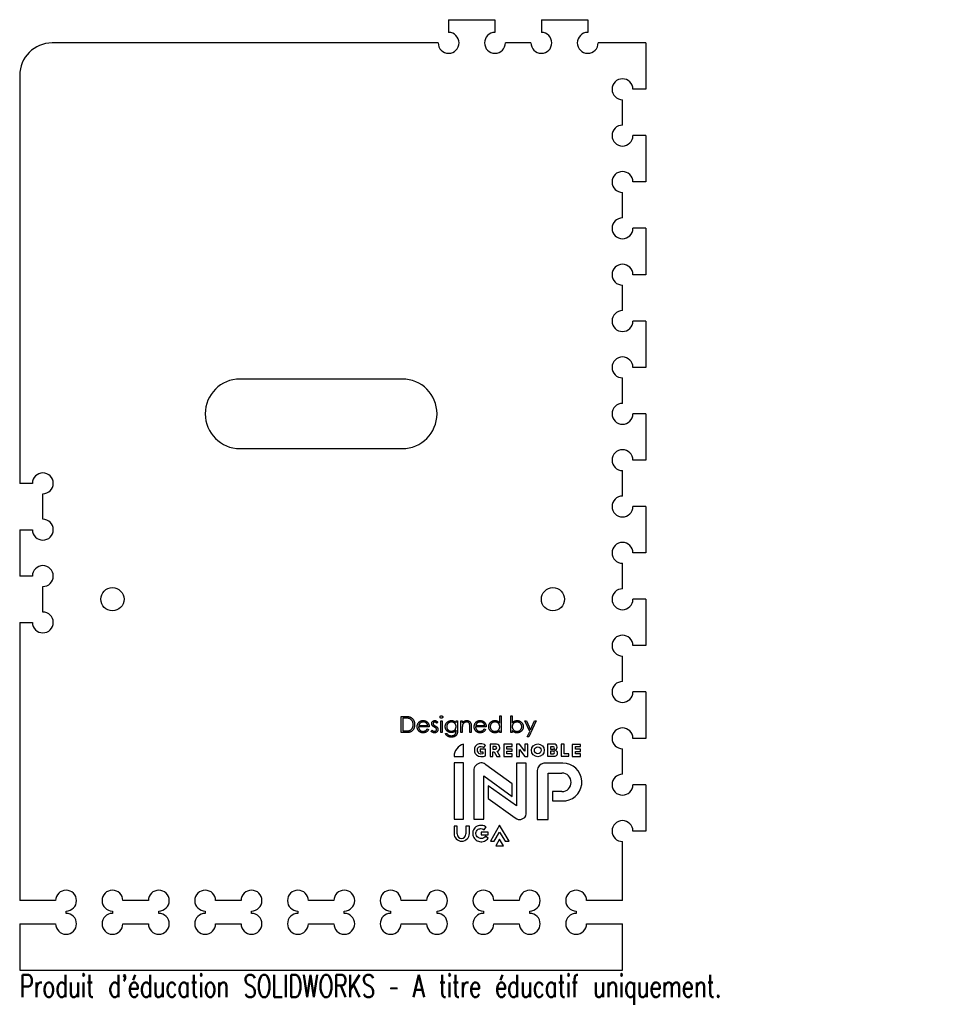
# Model space of a CAD drawing. Header units: millimetres. Extents: x -65 to 132, y -107 to 105.
import ezdxf

# ---------------------------------------------------------------- set-up
doc = ezdxf.new("R2010")
doc.units = ezdxf.units.MM
doc.styles.add('SLDTEXTSTYLE0', font='TXT', dxfattribs={"width": 0.7, "bigfont": 'bigfont'})

msp = doc.modelspace()

# ---------------------------------------------------------------- linework, layer by layer
at = {"color": 7, "linetype": 'Continuous', "lineweight": 25}
for p, q in [((27.5, 105), (27.5, 102.25)), ((27.5, 105), (37.5, 105)), ((37.5, 105), (37.5, 102.25)), ((47.5, 105), (47.5, 102.25)), ((47.5, 105), (57.5, 105)), ((57.5, 105), (57.5, 102.25)), ((25.25, 100), (-58, 100)), ((45.25, 100), (39.75, 100)), ((70, 100), (59.75, 100)), ((70, 100), (70, 90)), ((-65, 93), (-65, 5)), ((70, 90), (67.25, 90)), ((65, 82.25), (65, 87.75)), ((70, 80), (67.25, 80)), ((70, 80), (70, 70)), ((70, 70), (67.25, 70)), ((65, 62.25), (65, 67.75)), ((70, 60), (67.25, 60)), ((70, 60), (70, 50)), ((70, 50), (67.25, 50)), ((65, 42.25), (65, 47.75)), ((70, 40), (67.25, 40)), ((70, 40), (70, 30)), ((70, 30), (67.25, 30)), ((65, 22.25), (65, 27.75)), ((17.5, 27.5), (-17.5, 27.5)), ((70, 20), (67.25, 20)), ((70, 20), (70, 10)), ((-17.5, 12.5), (17.5, 12.5)), ((70, 10), (67.25, 10)), ((65, 2.25), (65, 7.75)), ((-62.25, 5), (-65, 5)), ((-60, -2.75), (-60, 2.75)), ((70, 0), (67.25, 0)), ((70, 0), (70, -10)), ((-65, -5), (-65, -15)), ((-65, -5), (-62.25, -5)), ((70, -10), (67.25, -10)), ((65, -17.75), (65, -12.25)), ((-62.25, -15), (-65, -15)), ((-60, -22.75), (-60, -17.25)), ((70, -20), (67.25, -20)), ((70, -20), (70, -30)), ((-65, -25), (-65, -85)), ((-65, -25), (-62.25, -25)), ((70, -30), (67.25, -30)), ((65, -37.75), (65, -32.25)), ((70, -40), (67.25, -40)), ((70, -40), (70, -50)), ((17.3, -45.26), (18.01, -45.26)), ((17.3, -48.76), (17.3, -45.26)), ((17.86, -45.62), (17.62, -45.62)), ((17.62, -45.62), (17.62, -48.4)), ((25.16, -46.52), (24.94, -46.74)), ((25.79, -46.2), (26.1, -46.2)), ((25.79, -48.76), (25.79, -46.2)), ((26.1, -46.2), (26.1, -48.76)), ((29.11, -46.2), (29.42, -46.2)), ((29.11, -46.65), (29.11, -46.2)), ((29.42, -46.2), (29.42, -48.23)), ((30.14, -46.2), (30.45, -46.2)), ((30.14, -48.76), (30.14, -46.2)), ((30.45, -46.2), (30.45, -46.66)), ((38.53, -46.7), (38.53, -45.17)), ((38.53, -45.17), (38.84, -45.17)), ((38.84, -45.17), (38.84, -48.76)), ((40.91, -45.17), (41.22, -45.17)), ((40.91, -48.76), (40.91, -45.17)), ((41.22, -45.17), (41.22, -46.67)), ((43.96, -46.2), (44.3, -46.2)), ((44.99, -48.54), (43.96, -46.2)), ((44.3, -46.2), (45.16, -48.16)), ((46.38, -46.2), (44.81, -49.7)), ((45.16, -48.16), (46.04, -46.2)), ((46.04, -46.2), (46.38, -46.2)), ((18.39, -48.76), (17.3, -48.76)), ((17.62, -48.4), (18.02, -48.4)), ((23.32, -47.55), (21.03, -47.55)), ((21.06, -47.24), (23, -47.24)), ((22.9, -47.95), (23.18, -48.1)), ((23.72, -48.46), (23.93, -48.22)), ((26.1, -48.76), (25.79, -48.76)), ((29.11, -48.4), (29.11, -48.27)), ((30.45, -48.76), (30.14, -48.76)), ((30.45, -47.84), (30.45, -48.76)), ((32.07, -48.76), (32.07, -47.56)), ((32.38, -48.76), (32.07, -48.76)), ((32.38, -47.46), (32.38, -48.76)), ((35.61, -47.55), (33.32, -47.55)), ((33.36, -47.24), (35.3, -47.24)), ((35.2, -47.95), (35.48, -48.1)), ((38.53, -48.76), (38.53, -48.32)), ((38.84, -48.76), (38.53, -48.76)), ((41.22, -48.76), (40.91, -48.76)), ((41.22, -48.29), (41.22, -48.76)), ((44.47, -49.7), (44.99, -48.54)), ((26.82, -48.94), (27.13, -48.94)), ((44.81, -49.7), (44.47, -49.7)), ((70, -50), (67.25, -50)), ((30.74, -53.9), (30.74, -51.27)), ((35.47, -52.33), (34.32, -52.33)), ((34.32, -52.33), (34.32, -52.91)), ((34.32, -52.91), (34.85, -52.91)), ((34.85, -52.91), (34.85, -53.36)), ((35.11, -51.96), (35.49, -51.54)), ((35.47, -53.77), (35.47, -52.33)), ((37.8, -51.27), (36.44, -51.27)), ((36.44, -51.27), (36.44, -53.9)), ((37.58, -51.74), (37.07, -51.74)), ((37.07, -51.74), (37.07, -52.33)), ((37.07, -52.33), (37.58, -52.33)), ((37.07, -53.9), (37.07, -52.91)), ((37.07, -52.91), (37.33, -52.91)), ((37.33, -52.91), (37.9, -53.9)), ((38.61, -53.9), (37.97, -52.79)), ((41.18, -51.27), (39.39, -51.27)), ((39.39, -51.27), (39.39, -53.9)), ((40.08, -52.33), (40.08, -51.74)), ((40.08, -51.74), (41.18, -51.74)), ((41.18, -52.33), (40.08, -52.33)), ((40.08, -53.32), (40.08, -52.79)), ((40.08, -52.79), (41.18, -52.79)), ((41.18, -51.74), (41.18, -51.27)), ((41.18, -52.79), (41.18, -52.33)), ((42.79, -51.26), (42.11, -51.26)), ((42.11, -51.26), (42.11, -53.9)), ((43.92, -52.77), (42.79, -51.26)), ((42.79, -53.9), (42.79, -52.38)), ((42.79, -52.38), (43.92, -53.89)), ((44.55, -51.29), (43.92, -51.29)), ((43.92, -51.29), (43.92, -52.77)), ((44.55, -53.89), (44.55, -51.29)), ((50.25, -51.24), (48.83, -51.24)), ((48.83, -51.24), (48.83, -53.87)), ((49.46, -51.81), (49.46, -52.33)), ((50.09, -51.81), (49.46, -51.81)), ((49.46, -52.33), (50.09, -52.33)), ((50.09, -52.77), (49.46, -52.77)), ((49.46, -52.77), (49.46, -53.32)), ((52.44, -51.24), (51.75, -51.24)), ((51.75, -51.24), (51.75, -53.87)), ((52.44, -53.33), (52.44, -51.24)), ((55.94, -51.3), (54.14, -51.3)), ((54.14, -51.3), (54.14, -53.93)), ((54.83, -52.36), (54.83, -51.77)), ((54.83, -51.77), (55.94, -51.77)), ((55.94, -52.36), (54.83, -52.36)), ((54.83, -53.35), (54.83, -52.82)), ((54.83, -52.82), (55.94, -52.82)), ((55.94, -51.77), (55.94, -51.3)), ((55.94, -52.82), (55.94, -52.36)), ((65, -57.75), (65, -52.25)), ((28.69, -53.9), (30.74, -53.9)), ((36.44, -53.9), (37.07, -53.9)), ((37.9, -53.9), (38.61, -53.9)), ((39.39, -53.9), (41.18, -53.9)), ((41.18, -53.32), (40.08, -53.32)), ((41.18, -53.9), (41.18, -53.32)), ((42.11, -53.9), (42.79, -53.9)), ((43.92, -53.89), (44.55, -53.89)), ((48.83, -53.87), (50.32, -53.87)), ((49.46, -53.32), (50.09, -53.32)), ((51.75, -53.87), (53.44, -53.87)), ((53.44, -53.33), (52.44, -53.33)), ((53.44, -53.87), (53.44, -53.33)), ((54.14, -53.93), (55.94, -53.93)), ((55.94, -53.35), (54.83, -53.35)), ((55.94, -53.93), (55.94, -53.35)), ((30.74, -55.29), (28.68, -55.29)), ((28.68, -55.29), (28.68, -67.43)), ((30.74, -67.43), (30.74, -55.29)), ((32.97, -56.62), (32.97, -67.46)), ((41.18, -59.83), (35.54, -55.7)), ((44.26, -55.33), (42.11, -55.33)), ((42.11, -55.33), (42.11, -64.53)), ((44.26, -66.3), (44.26, -55.33)), ((46.63, -56.95), (46.63, -67.5)), ((52.16, -55.37), (48.04, -55.37)), ((35.11, -58.07), (41.18, -62.52)), ((35.11, -67.46), (35.11, -58.07)), ((48.96, -67.5), (48.96, -57.48)), ((48.96, -57.48), (51.91, -57.48)), ((36.05, -60.21), (36.05, -63.01)), ((42.11, -64.53), (36.05, -60.21)), ((41.18, -62.52), (41.18, -59.83)), ((51.91, -61.5), (49.92, -61.5)), ((49.92, -61.5), (49.92, -63.47)), ((70, -60), (67.25, -60)), ((70, -60), (70, -70)), ((36.05, -63.01), (41.83, -67.14)), ((49.92, -63.47), (52.77, -63.47)), ((28.68, -67.43), (30.74, -67.43)), ((32.97, -67.46), (35.11, -67.46)), ((46.63, -67.5), (48.96, -67.5)), ((29.32, -68.91), (28.68, -68.91)), ((28.68, -68.91), (28.68, -70.54)), ((29.32, -70.63), (29.32, -68.91)), ((31.97, -68.91), (31.23, -68.91)), ((31.23, -68.91), (31.23, -70.63)), ((31.97, -70.54), (31.97, -68.91)), ((35.2, -69.7), (35.57, -69.11)), ((38.47, -68.73), (36.51, -72.18)), ((40.56, -72.18), (38.47, -68.73)), ((70, -70), (67.25, -70)), ((36.05, -70.22), (34.5, -70.22)), ((34.5, -70.22), (34.5, -70.84)), ((34.5, -70.84), (36.05, -70.84)), ((36.05, -71.51), (35.47, -71.11)), ((36.05, -70.84), (36.05, -70.22)), ((36.51, -72.18), (37.33, -72.18)), ((37.33, -72.18), (38.47, -70.22)), ((38.47, -71.77), (37.65, -73.19)), ((38.47, -70.22), (39.68, -72.18)), ((39.34, -73.19), (38.47, -71.77)), ((39.68, -72.18), (40.56, -72.18)), ((37.65, -73.19), (39.34, -73.19)), ((65, -85), (65, -72.25)), ((-57.25, -85), (-65, -85)), ((-37.25, -85), (-42.75, -85)), ((-17.25, -85), (-22.75, -85)), ((2.75, -85), (-2.75, -85)), ((22.75, -85), (17.25, -85)), ((42.75, -85), (37.25, -85)), ((65, -85), (57.25, -85)), ((-55, -87.75), (-55, -87.25)), ((-45, -87.25), (-45, -87.75)), ((-35, -87.75), (-35, -87.25)), ((-25, -87.25), (-25, -87.75)), ((-15, -87.75), (-15, -87.25)), ((-5, -87.25), (-5, -87.75)), ((5, -87.75), (5, -87.25)), ((15, -87.25), (15, -87.75)), ((25, -87.75), (25, -87.25)), ((35, -87.25), (35, -87.75)), ((45, -87.75), (45, -87.25)), ((55, -87.25), (55, -87.75)), ((-65, -90), (-65, -100)), ((-65, -90), (-57.25, -90)), ((-42.75, -90), (-37.25, -90)), ((-22.75, -90), (-17.25, -90)), ((-2.75, -90), (2.75, -90)), ((17.25, -90), (22.75, -90)), ((37.25, -90), (42.75, -90)), ((57.25, -90), (65, -90)), ((65, -100), (65, -90)), ((-65, -100), (65, -100))]:
    msp.add_line(p, q, dxfattribs=at)
for centre, radius in [((-45, -20), 2.5), ((50, -20), 2.5), ((46.74, -52.58), 1.38), ((46.74, -52.58), 0.741)]:
    msp.add_circle(centre, radius, dxfattribs=at)
for centre, radius, start, end in [((27.5, 100), 2.25, 180, 90), ((37.5, 100), 2.25, 90, 0), ((47.5, 100), 2.25, 180, 90), ((57.5, 100), 2.25, 90, 0), ((-58, 93), 7, 90, 180), ((65, 90), 2.25, 0, 270), ((65, 80), 2.25, 90, 0), ((65, 70), 2.25, 0, 270), ((65, 60), 2.25, 90, 0), ((65, 50), 2.25, 0, 270), ((65, 40), 2.25, 90, 0), ((65, 30), 2.25, 0, 270), ((-17.5, 20), 7.5, 90, 270), ((17.5, 20), 7.5, 270, 90), ((65, 20), 2.25, 90, 0), ((65, 10), 2.25, 0, 270), ((-60, 5), 2.25, 270, 180), ((65, 0), 2.25, 90, 0), ((-60, -5), 2.25, 180, 90), ((65, -10), 2.25, 0, 270), ((-60, -15), 2.25, 270, 180), ((65, -20), 2.25, 90, 0), ((-60, -25), 2.25, 180, 90), ((65, -30), 2.25, 0, 270), ((65, -40), 2.25, 90, 0), ((65, -50), 2.25, 0, 270), ((31.4, -53.9), 2.71, 104.1157, 180), ((37.58, -52.04), 0.294, 270, 90), ((37.8, -52.04), 0.772, 282.9176, 90), ((50.09, -52.07), 0.262, 270, 90), ((50.09, -53.05), 0.274, 270, 90), ((50.25, -51.9), 0.662, 273.0609, 90), ((50.32, -53.22), 0.657, 270, 93.0609), ((48.21, -56.95), 1.58, 96.4631, 180), ((52.16, -59.45), 4.07, 278.618, 90), ((51.91, -59.49), 2.01, 270, 90), ((65, -60), 2.25, 90, 0), ((65, -70), 2.25, 0, 270), ((30.32, -70.54), 1.65, 180, 0), ((30.28, -70.63), 0.955, 180, 0), ((-55, -85), 2.25, 270, 180), ((-45, -85), 2.25, 0, 270), ((-35, -85), 2.25, 270, 180), ((-25, -85), 2.25, 0, 270), ((-15, -85), 2.25, 270, 180), ((-5, -85), 2.25, 0, 270), ((5, -85), 2.25, 270, 180), ((15, -85), 2.25, 0, 270), ((25, -85), 2.25, 270, 180), ((35, -85), 2.25, 0, 270), ((45, -85), 2.25, 270, 180), ((55, -85), 2.25, 0, 270), ((-55, -90), 2.25, 180, 90), ((-45, -90), 2.25, 90, 0), ((-35, -90), 2.25, 180, 90), ((-25, -90), 2.25, 90, 0), ((-15, -90), 2.25, 180, 90), ((-5, -90), 2.25, 90, 0), ((5, -90), 2.25, 180, 90), ((15, -90), 2.25, 90, 0), ((25, -90), 2.25, 180, 90), ((35, -90), 2.25, 90, 0), ((45, -90), 2.25, 180, 90), ((55, -90), 2.25, 90, 0)]:
    msp.add_arc(centre, radius, start, end, dxfattribs=at)
for points, knots in [([(18.94, -45.72), (18.91, -45.71), (18.85, -45.69), (18.75, -45.67), (18.63, -45.66), (18.5, -45.64), (18.36, -45.63), (18.21, -45.63), (18.04, -45.62), (17.93, -45.62), (17.86, -45.62)], [0, 0, 0, 0, 0.084319, 0.179285, 0.286583, 0.405111, 0.535593, 0.67819, 0.832976, 1, 1, 1, 1]), ([(18.01, -45.26), (18.07, -45.26), (18.19, -45.26), (18.36, -45.27), (18.52, -45.28), (18.67, -45.29), (18.8, -45.31), (18.92, -45.33), (19.03, -45.36), (19.09, -45.38), (19.12, -45.39)], [0, 0, 0, 0, 0.164289, 0.317406, 0.458844, 0.589367, 0.707831, 0.81577, 0.91288, 1, 1, 1, 1]), ([(19.86, -47.05), (19.86, -47.01), (19.86, -46.93), (19.85, -46.82), (19.83, -46.7), (19.8, -46.59), (19.77, -46.49), (19.73, -46.39), (19.68, -46.29), (19.62, -46.2), (19.56, -46.12), (19.49, -46.04), (19.41, -45.97), (19.33, -45.9), (19.24, -45.85), (19.15, -45.8), (19.05, -45.75), (18.98, -45.73), (18.94, -45.72)], [0, 0, 0, 0, 0.070151, 0.137813, 0.203226, 0.267174, 0.330024, 0.391794, 0.453084, 0.514334, 0.575, 0.634865, 0.694116, 0.753442, 0.813126, 0.87408, 0.936007, 1, 1, 1, 1]), ([(19.12, -45.39), (19.16, -45.4), (19.24, -45.43), (19.36, -45.49), (19.46, -45.56), (19.57, -45.63), (19.66, -45.71), (19.75, -45.8), (19.83, -45.9), (19.9, -46.01), (19.96, -46.12), (20.02, -46.24), (20.07, -46.36), (20.11, -46.49), (20.14, -46.62), (20.16, -46.76), (20.17, -46.91), (20.18, -47.01), (20.18, -47.06)], [0, 0, 0, 0, 0.061545, 0.121694, 0.181155, 0.239875, 0.298702, 0.357647, 0.417605, 0.478494, 0.540407, 0.602345, 0.665004, 0.728559, 0.793651, 0.860534, 0.929236, 1, 1, 1, 1]), ([(20.71, -47.49), (20.72, -47.45), (20.72, -47.37), (20.73, -47.26), (20.75, -47.14), (20.79, -47.04), (20.83, -46.93), (20.88, -46.83), (20.94, -46.73), (20.99, -46.67), (21.01, -46.64)], [0, 0, 0, 0, 0.128045, 0.253768, 0.377428, 0.500551, 0.623296, 0.746578, 0.872348, 1, 1, 1, 1]), ([(21.01, -46.64), (21.04, -46.6), (21.1, -46.52), (21.21, -46.43), (21.32, -46.34), (21.44, -46.28), (21.58, -46.22), (21.71, -46.18), (21.86, -46.16), (21.96, -46.16), (22.01, -46.16)], [0, 0, 0, 0, 0.128835, 0.253589, 0.374643, 0.49534, 0.616325, 0.739759, 0.866842, 1, 1, 1, 1]), ([(21.37, -46.71), (21.35, -46.73), (21.32, -46.76), (21.27, -46.81), (21.23, -46.87), (21.19, -46.93), (21.15, -47), (21.12, -47.07), (21.09, -47.15), (21.07, -47.21), (21.06, -47.24)], [0, 0, 0, 0, 0.109984, 0.22258, 0.3385, 0.458709, 0.585535, 0.717518, 0.854667, 1, 1, 1, 1]), ([(22.03, -46.47), (21.99, -46.47), (21.93, -46.47), (21.84, -46.49), (21.75, -46.51), (21.67, -46.53), (21.59, -46.57), (21.51, -46.61), (21.44, -46.66), (21.39, -46.69), (21.37, -46.71)], [0, 0, 0, 0, 0.131092, 0.259141, 0.384162, 0.505992, 0.629098, 0.750669, 0.874039, 1, 1, 1, 1]), ([(22.01, -46.16), (22.06, -46.16), (22.16, -46.16), (22.31, -46.19), (22.46, -46.23), (22.59, -46.28), (22.72, -46.35), (22.83, -46.44), (22.94, -46.54), (23.01, -46.62), (23.04, -46.66)], [0, 0, 0, 0, 0.13204, 0.259033, 0.38188, 0.502258, 0.622752, 0.744743, 0.870109, 1, 1, 1, 1]), ([(23, -47.24), (22.99, -47.19), (22.97, -47.11), (22.92, -47), (22.87, -46.9), (22.81, -46.82), (22.74, -46.74), (22.66, -46.68), (22.57, -46.62), (22.47, -46.57), (22.36, -46.52), (22.25, -46.5), (22.14, -46.48), (22.06, -46.47), (22.03, -46.47)], [0, 0, 0, 0, 0.09624, 0.185231, 0.267501, 0.3444, 0.419595, 0.496891, 0.576638, 0.660268, 0.745387, 0.83004, 0.914474, 1, 1, 1, 1]), ([(23.04, -46.66), (23.06, -46.69), (23.11, -46.75), (23.16, -46.85), (23.21, -46.95), (23.25, -47.06), (23.28, -47.18), (23.3, -47.3), (23.31, -47.42), (23.32, -47.51), (23.32, -47.55)], [0, 0, 0, 0, 0.118522, 0.236255, 0.356174, 0.47725, 0.60154, 0.729618, 0.862158, 1, 1, 1, 1]), ([(23.86, -46.83), (23.86, -46.81), (23.86, -46.76), (23.87, -46.69), (23.88, -46.63), (23.9, -46.57), (23.93, -46.51), (23.96, -46.45), (24, -46.4), (24.04, -46.35), (24.09, -46.3), (24.14, -46.27), (24.19, -46.23), (24.25, -46.21), (24.31, -46.18), (24.37, -46.17), (24.43, -46.16), (24.48, -46.16), (24.5, -46.16)], [0, 0, 0, 0, 0.067978, 0.133044, 0.196507, 0.258613, 0.319728, 0.380873, 0.442636, 0.505079, 0.567881, 0.628814, 0.68891, 0.748765, 0.809386, 0.870884, 0.934037, 1, 1, 1, 1]), ([(24.5, -46.47), (24.48, -46.47), (24.44, -46.48), (24.37, -46.5), (24.32, -46.53), (24.27, -46.58), (24.22, -46.63), (24.19, -46.69), (24.17, -46.75), (24.17, -46.79), (24.17, -46.82)], [0, 0, 0, 0, 0.124958, 0.245901, 0.369166, 0.498511, 0.628504, 0.751028, 0.873724, 1, 1, 1, 1]), ([(24.5, -46.16), (24.53, -46.16), (24.58, -46.16), (24.67, -46.18), (24.75, -46.21), (24.83, -46.25), (24.91, -46.3), (25, -46.36), (25.08, -46.44), (25.13, -46.49), (25.16, -46.52)], [0, 0, 0, 0, 0.1057143, 0.2134116, 0.3261267, 0.4444517, 0.5690611, 0.7027122, 0.8463179, 1, 1, 1, 1]), ([(24.94, -46.74), (24.93, -46.72), (24.89, -46.68), (24.83, -46.62), (24.78, -46.58), (24.72, -46.54), (24.67, -46.51), (24.61, -46.49), (24.56, -46.48), (24.52, -46.47), (24.5, -46.47)], [0, 0, 0, 0, 0.158223, 0.305036, 0.441309, 0.565963, 0.683525, 0.793334, 0.898518, 1, 1, 1, 1]), ([(25.65, -45.4), (25.65, -45.38), (25.65, -45.34), (25.67, -45.29), (25.7, -45.25), (25.74, -45.2), (25.78, -45.17), (25.83, -45.14), (25.88, -45.13), (25.92, -45.13), (25.94, -45.13)], [0, 0, 0, 0, 0.12329, 0.242149, 0.363437, 0.489745, 0.618115, 0.744894, 0.868932, 1, 1, 1, 1]), ([(25.94, -45.67), (25.92, -45.66), (25.88, -45.66), (25.83, -45.65), (25.78, -45.62), (25.74, -45.59), (25.7, -45.55), (25.67, -45.5), (25.65, -45.45), (25.65, -45.41), (25.65, -45.4)], [0, 0, 0, 0, 0.131867, 0.256661, 0.384213, 0.513365, 0.640443, 0.761085, 0.879146, 1, 1, 1, 1]), ([(25.94, -45.13), (25.96, -45.13), (26, -45.13), (26.05, -45.14), (26.1, -45.17), (26.15, -45.2), (26.19, -45.25), (26.21, -45.29), (26.23, -45.34), (26.23, -45.38), (26.23, -45.4)], [0, 0, 0, 0, 0.131899, 0.258284, 0.384341, 0.51198, 0.638632, 0.75923, 0.877412, 1, 1, 1, 1]), ([(26.23, -45.4), (26.23, -45.41), (26.23, -45.45), (26.21, -45.5), (26.19, -45.55), (26.15, -45.59), (26.1, -45.62), (26.05, -45.65), (26, -45.66), (25.96, -45.66), (25.94, -45.67)], [0, 0, 0, 0, 0.1201621, 0.2375463, 0.3574971, 0.4849171, 0.6133293, 0.7401504, 0.8673013, 1, 1, 1, 1]), ([(26.77, -47.47), (26.77, -47.45), (26.77, -47.39), (26.78, -47.3), (26.8, -47.22), (26.82, -47.13), (26.84, -47.05), (26.87, -46.97), (26.91, -46.89), (26.95, -46.82), (26.99, -46.74), (27.04, -46.67), (27.1, -46.61), (27.16, -46.54), (27.22, -46.49), (27.29, -46.43), (27.36, -46.38), (27.44, -46.34), (27.51, -46.29), (27.59, -46.26), (27.67, -46.23), (27.76, -46.2), (27.84, -46.18), (27.92, -46.17), (28.01, -46.16), (28.06, -46.16), (28.09, -46.16)], [0, 0, 0, 0, 0.042034, 0.083905, 0.125069, 0.166158, 0.20721, 0.248491, 0.289878, 0.33217, 0.374476, 0.416225, 0.45761, 0.499073, 0.540553, 0.582249, 0.62455, 0.667433, 0.710323, 0.752467, 0.794065, 0.835216, 0.876228, 0.917446, 0.958643, 1, 1, 1, 1]), ([(28.12, -46.47), (28.07, -46.47), (27.98, -46.48), (27.85, -46.5), (27.72, -46.55), (27.6, -46.6), (27.48, -46.68), (27.38, -46.76), (27.29, -46.86), (27.22, -46.97), (27.16, -47.09), (27.12, -47.22), (27.09, -47.35), (27.09, -47.44), (27.09, -47.49)], [0, 0, 0, 0, 0.0855189, 0.1693093, 0.2522179, 0.3367565, 0.4205955, 0.5027411, 0.5848036, 0.6682685, 0.7518231, 0.8336286, 0.9162198, 1, 1, 1, 1]), ([(28.09, -46.16), (28.14, -46.16), (28.23, -46.16), (28.37, -46.18), (28.5, -46.22), (28.63, -46.27), (28.75, -46.33), (28.88, -46.42), (28.99, -46.53), (29.07, -46.61), (29.11, -46.65)], [0, 0, 0, 0, 0.120911, 0.238762, 0.354755, 0.470359, 0.589144, 0.716329, 0.852445, 1, 1, 1, 1]), ([(29.11, -47.47), (29.1, -47.42), (29.1, -47.33), (29.08, -47.2), (29.04, -47.07), (28.98, -46.96), (28.91, -46.85), (28.83, -46.75), (28.73, -46.67), (28.62, -46.6), (28.5, -46.54), (28.38, -46.5), (28.25, -46.48), (28.16, -46.47), (28.12, -46.47)], [0, 0, 0, 0, 0.089243, 0.174349, 0.257613, 0.339527, 0.420997, 0.501579, 0.582542, 0.666133, 0.750049, 0.832743, 0.915647, 1, 1, 1, 1]), ([(30.45, -46.66), (30.49, -46.62), (30.55, -46.54), (30.66, -46.44), (30.77, -46.35), (30.89, -46.28), (31.02, -46.22), (31.15, -46.19), (31.29, -46.16), (31.38, -46.16), (31.43, -46.16)], [0, 0, 0, 0, 0.140976, 0.273569, 0.398988, 0.51993, 0.63811, 0.756589, 0.87686, 1, 1, 1, 1]), ([(31.37, -46.47), (31.35, -46.47), (31.3, -46.47), (31.22, -46.48), (31.15, -46.5), (31.08, -46.52), (31.01, -46.55), (30.94, -46.58), (30.88, -46.62), (30.82, -46.67), (30.76, -46.72), (30.71, -46.77), (30.66, -46.83), (30.62, -46.88), (30.58, -46.95), (30.55, -47.01), (30.52, -47.08), (30.51, -47.13), (30.5, -47.15)], [0, 0, 0, 0, 0.063986, 0.126627, 0.188984, 0.25023, 0.312351, 0.374574, 0.438148, 0.50292, 0.567974, 0.630771, 0.692935, 0.754398, 0.815218, 0.876117, 0.938015, 1, 1, 1, 1]), ([(32.03, -46.98), (32.02, -46.94), (32, -46.86), (31.95, -46.76), (31.88, -46.67), (31.81, -46.6), (31.72, -46.54), (31.61, -46.5), (31.5, -46.48), (31.41, -46.47), (31.37, -46.47)], [0, 0, 0, 0, 0.13552, 0.260833, 0.378476, 0.493178, 0.609281, 0.729981, 0.859261, 1, 1, 1, 1]), ([(31.43, -46.16), (31.47, -46.16), (31.57, -46.16), (31.7, -46.19), (31.83, -46.24), (31.94, -46.3), (32.05, -46.38), (32.14, -46.47), (32.22, -46.58), (32.27, -46.67), (32.3, -46.76), (32.32, -46.83), (32.34, -46.92), (32.36, -47.01), (32.37, -47.11), (32.38, -47.22), (32.38, -47.33), (32.38, -47.41), (32.38, -47.46)], [0, 0, 0, 0, 0.07724, 0.151178, 0.223488, 0.295543, 0.366976, 0.437131, 0.507044, 0.57856, 0.616614, 0.658756, 0.704491, 0.754803, 0.809332, 0.868274, 0.932073, 1, 1, 1, 1]), ([(33.01, -47.49), (33.01, -47.45), (33.01, -47.37), (33.03, -47.26), (33.05, -47.14), (33.08, -47.04), (33.12, -46.93), (33.17, -46.83), (33.23, -46.73), (33.28, -46.67), (33.3, -46.64)], [0, 0, 0, 0, 0.128045, 0.253768, 0.377428, 0.500551, 0.623296, 0.746578, 0.872348, 1, 1, 1, 1]), ([(33.3, -46.64), (33.34, -46.6), (33.4, -46.52), (33.5, -46.43), (33.62, -46.34), (33.74, -46.28), (33.87, -46.22), (34.01, -46.18), (34.15, -46.16), (34.25, -46.16), (34.3, -46.16)], [0, 0, 0, 0, 0.128835, 0.253589, 0.374643, 0.49534, 0.616325, 0.739759, 0.866842, 1, 1, 1, 1]), ([(33.66, -46.71), (33.64, -46.73), (33.61, -46.76), (33.57, -46.81), (33.52, -46.87), (33.48, -46.93), (33.45, -47), (33.41, -47.07), (33.38, -47.15), (33.37, -47.21), (33.36, -47.24)], [0, 0, 0, 0, 0.109984, 0.22258, 0.3385, 0.458709, 0.585535, 0.717518, 0.854667, 1, 1, 1, 1]), ([(34.32, -46.47), (34.29, -46.47), (34.23, -46.47), (34.14, -46.49), (34.05, -46.51), (33.96, -46.53), (33.88, -46.57), (33.8, -46.61), (33.73, -46.66), (33.68, -46.69), (33.66, -46.71)], [0, 0, 0, 0, 0.131092, 0.2591413, 0.3841618, 0.505992, 0.6290981, 0.7506691, 0.8740389, 1, 1, 1, 1]), ([(34.3, -46.16), (34.36, -46.16), (34.46, -46.16), (34.61, -46.19), (34.75, -46.23), (34.89, -46.28), (35.01, -46.35), (35.13, -46.44), (35.24, -46.54), (35.3, -46.62), (35.33, -46.66)], [0, 0, 0, 0, 0.13204, 0.259033, 0.38188, 0.502258, 0.622752, 0.744743, 0.870109, 1, 1, 1, 1]), ([(35.3, -47.24), (35.29, -47.19), (35.26, -47.11), (35.22, -47), (35.17, -46.9), (35.1, -46.82), (35.03, -46.74), (34.95, -46.68), (34.86, -46.62), (34.76, -46.57), (34.66, -46.52), (34.55, -46.5), (34.43, -46.48), (34.36, -46.47), (34.32, -46.47)], [0, 0, 0, 0, 0.09624, 0.185231, 0.267501, 0.3444, 0.419595, 0.496891, 0.576638, 0.660268, 0.745387, 0.83004, 0.914474, 1, 1, 1, 1]), ([(35.33, -46.66), (35.36, -46.69), (35.4, -46.75), (35.46, -46.85), (35.5, -46.95), (35.54, -47.06), (35.57, -47.18), (35.6, -47.3), (35.61, -47.42), (35.61, -47.51), (35.61, -47.55)], [0, 0, 0, 0, 0.118522, 0.236255, 0.356174, 0.47725, 0.60154, 0.729618, 0.862158, 1, 1, 1, 1]), ([(36.15, -47.48), (36.15, -47.43), (36.15, -47.34), (36.17, -47.21), (36.2, -47.09), (36.25, -46.97), (36.3, -46.86), (36.37, -46.75), (36.45, -46.64), (36.54, -46.54), (36.64, -46.45), (36.75, -46.38), (36.86, -46.31), (36.98, -46.25), (37.1, -46.21), (37.23, -46.18), (37.36, -46.16), (37.45, -46.16), (37.49, -46.16)], [0, 0, 0, 0, 0.063775, 0.126079, 0.186904, 0.247574, 0.308003, 0.369132, 0.432033, 0.496791, 0.561611, 0.624914, 0.686726, 0.748079, 0.809582, 0.871631, 0.934886, 1, 1, 1, 1]), ([(37.5, -46.47), (37.45, -46.47), (37.36, -46.48), (37.23, -46.5), (37.1, -46.54), (36.98, -46.6), (36.87, -46.67), (36.77, -46.76), (36.68, -46.86), (36.6, -46.97), (36.54, -47.09), (36.5, -47.22), (36.47, -47.35), (36.47, -47.44), (36.46, -47.48)], [0, 0, 0, 0, 0.085921, 0.169593, 0.252476, 0.336244, 0.419505, 0.502036, 0.584775, 0.669846, 0.754185, 0.836658, 0.91801, 1, 1, 1, 1]), ([(37.49, -46.16), (37.55, -46.16), (37.65, -46.16), (37.8, -46.19), (37.94, -46.23), (38.08, -46.29), (38.2, -46.37), (38.32, -46.46), (38.43, -46.57), (38.5, -46.66), (38.53, -46.7)], [0, 0, 0, 0, 0.128884, 0.252985, 0.37421, 0.494102, 0.614753, 0.738511, 0.866243, 1, 1, 1, 1]), ([(38.53, -47.49), (38.53, -47.45), (38.53, -47.38), (38.51, -47.28), (38.49, -47.18), (38.46, -47.09), (38.41, -47), (38.36, -46.92), (38.3, -46.84), (38.23, -46.76), (38.16, -46.7), (38.08, -46.63), (37.99, -46.59), (37.9, -46.54), (37.81, -46.51), (37.71, -46.49), (37.6, -46.47), (37.53, -46.47), (37.5, -46.47)], [0, 0, 0, 0, 0.065634, 0.129188, 0.191219, 0.251913, 0.312507, 0.373494, 0.435152, 0.498741, 0.562095, 0.624187, 0.685476, 0.746097, 0.807612, 0.869967, 0.933951, 1, 1, 1, 1]), ([(41.22, -46.67), (41.26, -46.63), (41.33, -46.55), (41.44, -46.44), (41.56, -46.36), (41.69, -46.28), (41.83, -46.23), (41.97, -46.19), (42.11, -46.16), (42.21, -46.16), (42.26, -46.16)], [0, 0, 0, 0, 0.134636, 0.262681, 0.38719, 0.50839, 0.628966, 0.749723, 0.873248, 1, 1, 1, 1]), ([(42.26, -46.47), (42.21, -46.47), (42.12, -46.48), (41.99, -46.5), (41.86, -46.55), (41.73, -46.6), (41.62, -46.68), (41.51, -46.76), (41.42, -46.86), (41.35, -46.97), (41.29, -47.08), (41.25, -47.21), (41.23, -47.34), (41.22, -47.43), (41.22, -47.48)], [0, 0, 0, 0, 0.084735, 0.1681818, 0.2524185, 0.3386178, 0.4240141, 0.506402, 0.5875452, 0.6688007, 0.7500995, 0.8310223, 0.9139596, 1, 1, 1, 1]), ([(42.26, -46.16), (42.31, -46.16), (42.4, -46.16), (42.53, -46.18), (42.66, -46.21), (42.78, -46.25), (42.89, -46.31), (43, -46.38), (43.11, -46.45), (43.21, -46.55), (43.3, -46.64), (43.38, -46.75), (43.45, -46.86), (43.5, -46.97), (43.55, -47.1), (43.58, -47.22), (43.6, -47.35), (43.6, -47.44), (43.6, -47.49)], [0, 0, 0, 0, 0.064649, 0.127821, 0.189419, 0.250372, 0.311137, 0.372825, 0.435463, 0.500128, 0.564773, 0.627344, 0.688919, 0.749829, 0.810578, 0.872176, 0.935017, 1, 1, 1, 1]), ([(43.29, -47.49), (43.28, -47.44), (43.28, -47.36), (43.25, -47.23), (43.21, -47.1), (43.15, -46.98), (43.07, -46.87), (42.98, -46.77), (42.88, -46.68), (42.77, -46.6), (42.65, -46.55), (42.52, -46.5), (42.39, -46.48), (42.3, -46.47), (42.26, -46.47)], [0, 0, 0, 0, 0.0820663, 0.1638049, 0.2466175, 0.331983, 0.4174662, 0.5009071, 0.5841031, 0.6682542, 0.7520561, 0.8345696, 0.9166522, 1, 1, 1, 1]), ([(18.02, -48.4), (18.08, -48.4), (18.19, -48.4), (18.35, -48.4), (18.49, -48.39), (18.63, -48.38), (18.75, -48.37), (18.85, -48.35), (18.94, -48.34), (19, -48.32), (19.02, -48.31)], [0, 0, 0, 0, 0.171901, 0.330628, 0.475549, 0.606746, 0.725024, 0.829742, 0.921323, 1, 1, 1, 1]), ([(20.18, -47.06), (20.18, -47.1), (20.17, -47.18), (20.16, -47.31), (20.15, -47.43), (20.12, -47.55), (20.09, -47.66), (20.05, -47.77), (20.01, -47.88), (19.96, -47.98), (19.9, -48.08), (19.84, -48.17), (19.77, -48.25), (19.7, -48.33), (19.63, -48.4), (19.55, -48.46), (19.47, -48.52), (19.38, -48.57), (19.29, -48.62), (19.18, -48.66), (19.07, -48.69), (18.95, -48.72), (18.82, -48.74), (18.69, -48.75), (18.54, -48.76), (18.44, -48.76), (18.39, -48.76)], [0, 0, 0, 0, 0.046081, 0.090807, 0.134295, 0.177024, 0.218823, 0.260244, 0.30108, 0.341614, 0.381583, 0.42012, 0.458075, 0.494738, 0.531195, 0.566934, 0.602713, 0.638327, 0.674853, 0.713467, 0.754442, 0.797815, 0.843989, 0.893072, 0.944963, 1, 1, 1, 1]), ([(19.02, -48.31), (19.05, -48.3), (19.12, -48.28), (19.21, -48.24), (19.29, -48.19), (19.37, -48.14), (19.45, -48.08), (19.52, -48.01), (19.58, -47.94), (19.64, -47.86), (19.69, -47.77), (19.74, -47.68), (19.78, -47.59), (19.81, -47.49), (19.83, -47.39), (19.85, -47.28), (19.86, -47.17), (19.86, -47.09), (19.86, -47.05)], [0, 0, 0, 0, 0.062415, 0.123338, 0.183125, 0.241783, 0.300579, 0.35968, 0.418882, 0.479531, 0.540851, 0.602303, 0.664463, 0.727806, 0.792895, 0.859672, 0.928464, 1, 1, 1, 1]), ([(22, -48.81), (21.95, -48.81), (21.86, -48.8), (21.72, -48.78), (21.59, -48.75), (21.46, -48.71), (21.35, -48.65), (21.24, -48.58), (21.14, -48.5), (21.05, -48.4), (20.97, -48.3), (20.91, -48.2), (20.85, -48.09), (20.8, -47.97), (20.76, -47.86), (20.73, -47.74), (20.72, -47.61), (20.72, -47.53), (20.71, -47.49)], [0, 0, 0, 0, 0.071579, 0.139629, 0.204797, 0.268135, 0.329814, 0.391301, 0.453434, 0.516552, 0.579631, 0.641119, 0.701294, 0.76081, 0.819932, 0.87892, 0.938983, 1, 1, 1, 1]), ([(21.03, -47.55), (21.03, -47.58), (21.03, -47.65), (21.05, -47.75), (21.07, -47.84), (21.1, -47.93), (21.14, -48.01), (21.19, -48.09), (21.24, -48.16), (21.3, -48.23), (21.37, -48.29), (21.44, -48.34), (21.52, -48.39), (21.6, -48.43), (21.69, -48.46), (21.77, -48.48), (21.87, -48.49), (21.93, -48.49), (21.96, -48.49)], [0, 0, 0, 0, 0.068385, 0.134476, 0.198391, 0.260753, 0.321829, 0.383037, 0.444653, 0.507398, 0.569825, 0.630778, 0.690929, 0.750945, 0.811049, 0.872331, 0.935004, 1, 1, 1, 1]), ([(21.96, -48.49), (21.99, -48.49), (22.06, -48.49), (22.15, -48.48), (22.24, -48.46), (22.33, -48.43), (22.41, -48.4), (22.49, -48.36), (22.57, -48.32), (22.63, -48.27), (22.7, -48.21), (22.77, -48.14), (22.84, -48.05), (22.88, -47.99), (22.9, -47.95)], [0, 0, 0, 0, 0.082592, 0.163879, 0.245659, 0.327726, 0.40861, 0.485749, 0.559169, 0.630268, 0.705306, 0.792065, 0.889796, 1, 1, 1, 1]), ([(23.18, -48.1), (23.16, -48.14), (23.12, -48.22), (23.04, -48.32), (22.96, -48.42), (22.88, -48.5), (22.79, -48.57), (22.7, -48.63), (22.6, -48.69), (22.49, -48.73), (22.38, -48.76), (22.26, -48.79), (22.13, -48.8), (22.05, -48.81), (22, -48.81)], [0, 0, 0, 0, 0.09337, 0.181661, 0.265874, 0.346355, 0.4246, 0.501903, 0.579992, 0.658443, 0.738672, 0.821894, 0.908801, 1, 1, 1, 1]), ([(24.45, -48.81), (24.42, -48.81), (24.35, -48.8), (24.24, -48.78), (24.14, -48.76), (24.04, -48.72), (23.95, -48.67), (23.86, -48.61), (23.79, -48.54), (23.74, -48.49), (23.72, -48.46)], [0, 0, 0, 0, 0.126743, 0.251724, 0.377219, 0.504694, 0.631458, 0.755401, 0.877701, 1, 1, 1, 1]), ([(23.97, -47.22), (23.95, -47.19), (23.92, -47.14), (23.88, -47.04), (23.86, -46.94), (23.86, -46.87), (23.86, -46.83)], [0, 0, 0, 0, 0.246252, 0.492591, 0.74057, 1, 1, 1, 1]), ([(23.93, -48.22), (23.95, -48.24), (23.99, -48.29), (24.05, -48.34), (24.11, -48.39), (24.17, -48.43), (24.24, -48.46), (24.3, -48.48), (24.37, -48.49), (24.41, -48.49), (24.44, -48.49)], [0, 0, 0, 0, 0.147476, 0.285904, 0.417172, 0.540501, 0.659238, 0.775006, 0.887229, 1, 1, 1, 1]), ([(24.41, -47.57), (24.39, -47.56), (24.34, -47.53), (24.27, -47.49), (24.2, -47.44), (24.14, -47.4), (24.09, -47.36), (24.05, -47.31), (24.01, -47.27), (23.98, -47.24), (23.97, -47.22)], [0, 0, 0, 0, 0.157762, 0.30595, 0.443775, 0.572824, 0.692154, 0.802296, 0.905564, 1, 1, 1, 1]), ([(24.17, -46.82), (24.17, -46.84), (24.17, -46.88), (24.19, -46.94), (24.22, -47), (24.24, -47.03), (24.26, -47.05)], [0, 0, 0, 0, 0.24004, 0.479403, 0.731757, 1, 1, 1, 1]), ([(24.26, -47.05), (24.26, -47.06), (24.28, -47.08), (24.31, -47.11), (24.35, -47.14), (24.39, -47.17), (24.44, -47.21), (24.5, -47.24), (24.56, -47.28), (24.6, -47.3), (24.62, -47.31)], [0, 0, 0, 0, 0.0834251, 0.1775598, 0.2839824, 0.4022167, 0.5335685, 0.676121, 0.8316494, 1, 1, 1, 1]), ([(24.8, -47.84), (24.79, -47.83), (24.78, -47.81), (24.74, -47.78), (24.71, -47.75), (24.66, -47.72), (24.61, -47.68), (24.55, -47.65), (24.48, -47.61), (24.44, -47.59), (24.41, -47.57)], [0, 0, 0, 0, 0.076875, 0.167462, 0.27227, 0.389551, 0.520801, 0.666263, 0.825545, 1, 1, 1, 1]), ([(24.44, -48.49), (24.47, -48.49), (24.53, -48.49), (24.61, -48.46), (24.69, -48.43), (24.76, -48.37), (24.82, -48.31), (24.86, -48.24), (24.88, -48.16), (24.89, -48.11), (24.89, -48.08)], [0, 0, 0, 0, 0.134042, 0.261896, 0.387836, 0.517686, 0.644509, 0.764718, 0.880291, 1, 1, 1, 1]), ([(25.2, -48.07), (25.2, -48.09), (25.2, -48.14), (25.19, -48.22), (25.17, -48.29), (25.15, -48.35), (25.12, -48.42), (25.08, -48.48), (25.04, -48.54), (24.99, -48.59), (24.93, -48.64), (24.87, -48.69), (24.81, -48.72), (24.75, -48.75), (24.68, -48.78), (24.61, -48.79), (24.53, -48.8), (24.48, -48.81), (24.45, -48.81)], [0, 0, 0, 0, 0.064548, 0.127199, 0.188597, 0.24864, 0.309525, 0.370037, 0.431889, 0.495704, 0.559519, 0.621372, 0.682397, 0.743568, 0.805498, 0.86864, 0.933066, 1, 1, 1, 1]), ([(24.62, -47.31), (24.65, -47.33), (24.7, -47.36), (24.78, -47.4), (24.84, -47.45), (24.91, -47.49), (24.96, -47.54), (25.01, -47.58), (25.05, -47.63), (25.07, -47.66), (25.08, -47.67)], [0, 0, 0, 0, 0.158989, 0.307115, 0.446213, 0.574876, 0.694152, 0.804581, 0.906593, 1, 1, 1, 1]), ([(24.89, -48.08), (24.89, -48.06), (24.88, -48.01), (24.87, -47.95), (24.84, -47.89), (24.82, -47.85), (24.8, -47.84)], [0, 0, 0, 0, 0.253475, 0.500453, 0.745578, 1, 1, 1, 1]), ([(25.08, -47.67), (25.1, -47.7), (25.14, -47.76), (25.18, -47.86), (25.2, -47.96), (25.2, -48.03), (25.2, -48.07)], [0, 0, 0, 0, 0.248839, 0.495235, 0.743336, 1, 1, 1, 1]), ([(28.08, -48.76), (28.05, -48.76), (28, -48.76), (27.91, -48.75), (27.82, -48.74), (27.74, -48.72), (27.66, -48.69), (27.58, -48.66), (27.5, -48.63), (27.42, -48.59), (27.35, -48.54), (27.28, -48.49), (27.21, -48.44), (27.15, -48.38), (27.09, -48.32), (27.03, -48.26), (26.99, -48.19), (26.94, -48.12), (26.9, -48.05), (26.87, -47.97), (26.84, -47.89), (26.81, -47.81), (26.8, -47.73), (26.78, -47.65), (26.77, -47.56), (26.77, -47.5), (26.77, -47.47)], [0, 0, 0, 0, 0.042865, 0.085222, 0.127202, 0.169025, 0.210882, 0.252963, 0.295628, 0.338553, 0.381463, 0.423582, 0.465066, 0.506312, 0.54704, 0.587676, 0.628675, 0.669946, 0.711036, 0.751996, 0.792673, 0.833446, 0.874191, 0.915494, 0.957478, 1, 1, 1, 1]), ([(27.09, -47.49), (27.09, -47.52), (27.09, -47.59), (27.1, -47.69), (27.12, -47.78), (27.16, -47.87), (27.2, -47.95), (27.24, -48.03), (27.3, -48.11), (27.37, -48.18), (27.44, -48.24), (27.52, -48.3), (27.6, -48.34), (27.69, -48.38), (27.79, -48.41), (27.89, -48.43), (27.99, -48.44), (28.06, -48.45), (28.1, -48.45)], [0, 0, 0, 0, 0.064983, 0.127803, 0.189056, 0.248395, 0.307691, 0.366977, 0.42734, 0.488795, 0.550674, 0.612045, 0.673369, 0.73493, 0.79781, 0.862892, 0.930095, 1, 1, 1, 1]), ([(29.11, -48.27), (29.07, -48.31), (29.01, -48.38), (28.9, -48.48), (28.78, -48.57), (28.65, -48.64), (28.52, -48.69), (28.38, -48.73), (28.23, -48.76), (28.13, -48.76), (28.08, -48.76)], [0, 0, 0, 0, 0.126561, 0.250895, 0.374719, 0.499826, 0.624964, 0.749039, 0.87318, 1, 1, 1, 1]), ([(28.09, -49.43), (28.15, -49.43), (28.25, -49.43), (28.41, -49.41), (28.54, -49.37), (28.67, -49.32), (28.78, -49.25), (28.87, -49.18), (28.95, -49.1), (29, -49.03), (29.03, -48.96), (29.05, -48.9), (29.07, -48.84), (29.08, -48.76), (29.09, -48.68), (29.1, -48.6), (29.11, -48.5), (29.11, -48.44), (29.11, -48.4)], [0, 0, 0, 0, 0.098171, 0.189264, 0.274463, 0.355023, 0.43092, 0.501086, 0.566608, 0.629721, 0.662711, 0.698766, 0.738611, 0.782581, 0.830409, 0.882578, 0.939229, 1, 1, 1, 1]), ([(28.1, -48.45), (28.14, -48.45), (28.21, -48.44), (28.31, -48.43), (28.41, -48.41), (28.51, -48.38), (28.6, -48.34), (28.68, -48.3), (28.76, -48.24), (28.83, -48.18), (28.9, -48.11), (28.95, -48.03), (29, -47.95), (29.04, -47.87), (29.07, -47.77), (29.09, -47.68), (29.1, -47.57), (29.11, -47.5), (29.11, -47.47)], [0, 0, 0, 0, 0.0701215, 0.1371218, 0.2014871, 0.2637651, 0.3245601, 0.3847389, 0.4449046, 0.5052319, 0.565494, 0.6250997, 0.6843497, 0.7438828, 0.8046082, 0.8672389, 0.9320943, 1, 1, 1, 1]), ([(29.42, -48.23), (29.42, -48.28), (29.42, -48.36), (29.42, -48.48), (29.41, -48.59), (29.4, -48.69), (29.38, -48.79), (29.37, -48.87), (29.35, -48.95), (29.33, -49), (29.33, -49.02)], [0, 0, 0, 0, 0.1634453, 0.3154887, 0.4562908, 0.5858641, 0.7054287, 0.8133707, 0.9117182, 1, 1, 1, 1]), ([(30.5, -47.15), (30.5, -47.17), (30.49, -47.2), (30.48, -47.27), (30.47, -47.34), (30.46, -47.42), (30.46, -47.51), (30.45, -47.61), (30.45, -47.72), (30.45, -47.8), (30.45, -47.84)], [0, 0, 0, 0, 0.076995, 0.167615, 0.271052, 0.38946, 0.520843, 0.666399, 0.826094, 1, 1, 1, 1]), ([(32.07, -47.56), (32.07, -47.52), (32.07, -47.46), (32.07, -47.36), (32.06, -47.27), (32.06, -47.2), (32.05, -47.13), (32.05, -47.07), (32.04, -47.02), (32.03, -46.99), (32.03, -46.98)], [0, 0, 0, 0, 0.17885, 0.34211, 0.489826, 0.623254, 0.74008, 0.841483, 0.928908, 1, 1, 1, 1]), ([(34.3, -48.81), (34.25, -48.81), (34.15, -48.8), (34.01, -48.78), (33.88, -48.75), (33.76, -48.71), (33.64, -48.65), (33.54, -48.58), (33.44, -48.5), (33.35, -48.4), (33.27, -48.3), (33.2, -48.2), (33.14, -48.09), (33.09, -47.97), (33.06, -47.86), (33.03, -47.74), (33.01, -47.61), (33.01, -47.53), (33.01, -47.49)], [0, 0, 0, 0, 0.071579, 0.139629, 0.204797, 0.268135, 0.329814, 0.391301, 0.453434, 0.516552, 0.579631, 0.641119, 0.701294, 0.76081, 0.819932, 0.87892, 0.938983, 1, 1, 1, 1]), ([(33.32, -47.55), (33.33, -47.58), (33.33, -47.65), (33.34, -47.75), (33.36, -47.84), (33.4, -47.93), (33.43, -48.01), (33.48, -48.09), (33.54, -48.16), (33.6, -48.23), (33.67, -48.29), (33.74, -48.34), (33.82, -48.39), (33.9, -48.43), (33.98, -48.46), (34.07, -48.48), (34.16, -48.49), (34.23, -48.49), (34.26, -48.49)], [0, 0, 0, 0, 0.068385, 0.134476, 0.198391, 0.260753, 0.321829, 0.383037, 0.444653, 0.507398, 0.569825, 0.630778, 0.690929, 0.750945, 0.811049, 0.872331, 0.935004, 1, 1, 1, 1]), ([(34.26, -48.49), (34.29, -48.49), (34.35, -48.49), (34.44, -48.48), (34.53, -48.46), (34.62, -48.43), (34.71, -48.4), (34.79, -48.36), (34.86, -48.32), (34.93, -48.27), (35, -48.21), (35.06, -48.14), (35.13, -48.05), (35.18, -47.99), (35.2, -47.95)], [0, 0, 0, 0, 0.082592, 0.163879, 0.245659, 0.327726, 0.40861, 0.485749, 0.559169, 0.630268, 0.705306, 0.792065, 0.889796, 1, 1, 1, 1]), ([(35.48, -48.1), (35.46, -48.14), (35.41, -48.22), (35.34, -48.32), (35.26, -48.42), (35.17, -48.5), (35.09, -48.57), (34.99, -48.63), (34.89, -48.69), (34.78, -48.73), (34.67, -48.76), (34.55, -48.79), (34.43, -48.8), (34.34, -48.81), (34.3, -48.81)], [0, 0, 0, 0, 0.09337, 0.181661, 0.265874, 0.346355, 0.4246, 0.501903, 0.579992, 0.658443, 0.738672, 0.821894, 0.908801, 1, 1, 1, 1]), ([(37.48, -48.81), (37.44, -48.81), (37.35, -48.8), (37.22, -48.78), (37.09, -48.75), (36.97, -48.71), (36.86, -48.66), (36.74, -48.59), (36.64, -48.51), (36.54, -48.42), (36.45, -48.32), (36.37, -48.22), (36.3, -48.11), (36.25, -47.99), (36.2, -47.87), (36.17, -47.74), (36.15, -47.61), (36.15, -47.52), (36.15, -47.48)], [0, 0, 0, 0, 0.06462, 0.127433, 0.189004, 0.24993, 0.310668, 0.372329, 0.434939, 0.499576, 0.564191, 0.626735, 0.688109, 0.749294, 0.810331, 0.871901, 0.935046, 1, 1, 1, 1]), ([(36.46, -47.48), (36.47, -47.52), (36.47, -47.61), (36.5, -47.74), (36.54, -47.86), (36.6, -47.99), (36.68, -48.1), (36.77, -48.2), (36.87, -48.29), (36.98, -48.36), (37.1, -48.42), (37.23, -48.46), (37.36, -48.49), (37.45, -48.49), (37.5, -48.49)], [0, 0, 0, 0, 0.081589, 0.162859, 0.245484, 0.330807, 0.416493, 0.499893, 0.583048, 0.667158, 0.751312, 0.833785, 0.916256, 1, 1, 1, 1]), ([(38.53, -48.32), (38.49, -48.36), (38.42, -48.44), (38.31, -48.54), (38.19, -48.62), (38.06, -48.69), (37.92, -48.74), (37.78, -48.78), (37.64, -48.8), (37.54, -48.81), (37.48, -48.81)], [0, 0, 0, 0, 0.134298, 0.262085, 0.38627, 0.507165, 0.6273, 0.748145, 0.87237, 1, 1, 1, 1]), ([(37.5, -48.49), (37.54, -48.49), (37.63, -48.49), (37.76, -48.46), (37.89, -48.42), (38.02, -48.36), (38.13, -48.29), (38.24, -48.21), (38.32, -48.11), (38.4, -48), (38.46, -47.88), (38.5, -47.76), (38.52, -47.63), (38.53, -47.53), (38.53, -47.49)], [0, 0, 0, 0, 0.084802, 0.168664, 0.252552, 0.33824, 0.423103, 0.505556, 0.586176, 0.667136, 0.748499, 0.830452, 0.913456, 1, 1, 1, 1]), ([(41.22, -47.48), (41.22, -47.51), (41.22, -47.58), (41.24, -47.68), (41.26, -47.78), (41.29, -47.88), (41.34, -47.96), (41.39, -48.05), (41.45, -48.13), (41.52, -48.2), (41.59, -48.27), (41.67, -48.33), (41.76, -48.38), (41.85, -48.42), (41.94, -48.45), (42.04, -48.48), (42.15, -48.49), (42.22, -48.49), (42.25, -48.49)], [0, 0, 0, 0, 0.065646, 0.129212, 0.191253, 0.251958, 0.312564, 0.373562, 0.43523, 0.498536, 0.561901, 0.624098, 0.685023, 0.746051, 0.807577, 0.869943, 0.933939, 1, 1, 1, 1]), ([(42.25, -48.81), (42.2, -48.8), (42.1, -48.8), (41.95, -48.78), (41.81, -48.74), (41.68, -48.69), (41.55, -48.61), (41.43, -48.52), (41.32, -48.41), (41.25, -48.33), (41.22, -48.29)], [0, 0, 0, 0, 0.129476, 0.25388, 0.374863, 0.494283, 0.614293, 0.73697, 0.865076, 1, 1, 1, 1]), ([(43.6, -47.49), (43.6, -47.53), (43.6, -47.62), (43.58, -47.75), (43.55, -47.87), (43.5, -47.99), (43.45, -48.11), (43.38, -48.22), (43.3, -48.32), (43.21, -48.42), (43.11, -48.51), (43, -48.59), (42.89, -48.66), (42.77, -48.71), (42.65, -48.75), (42.52, -48.78), (42.39, -48.8), (42.3, -48.81), (42.25, -48.81)], [0, 0, 0, 0, 0.064015, 0.126228, 0.187289, 0.247869, 0.308511, 0.369727, 0.432536, 0.497198, 0.561923, 0.625133, 0.686855, 0.748117, 0.80953, 0.871487, 0.934981, 1, 1, 1, 1]), ([(42.25, -48.49), (42.3, -48.49), (42.39, -48.49), (42.52, -48.46), (42.65, -48.42), (42.77, -48.36), (42.88, -48.29), (42.98, -48.2), (43.07, -48.1), (43.15, -47.99), (43.21, -47.87), (43.25, -47.75), (43.28, -47.62), (43.28, -47.53), (43.29, -47.49)], [0, 0, 0, 0, 0.085993, 0.169736, 0.252687, 0.336526, 0.419856, 0.502457, 0.585265, 0.6698, 0.754407, 0.83695, 0.917941, 1, 1, 1, 1]), ([(28.12, -49.75), (28.07, -49.75), (27.97, -49.75), (27.82, -49.73), (27.67, -49.7), (27.54, -49.66), (27.42, -49.61), (27.3, -49.55), (27.2, -49.48), (27.11, -49.4), (27.03, -49.31), (26.96, -49.21), (26.88, -49.08), (26.84, -48.99), (26.82, -48.94)], [0, 0, 0, 0, 0.096491, 0.188474, 0.27684, 0.362137, 0.443437, 0.520166, 0.59271, 0.662917, 0.735419, 0.814881, 0.903061, 1, 1, 1, 1]), ([(27.13, -48.94), (27.16, -48.98), (27.21, -49.06), (27.3, -49.16), (27.4, -49.25), (27.51, -49.32), (27.64, -49.37), (27.78, -49.41), (27.93, -49.43), (28.04, -49.43), (28.09, -49.43)], [0, 0, 0, 0, 0.124716, 0.243805, 0.360062, 0.475112, 0.593525, 0.71935, 0.853855, 1, 1, 1, 1]), ([(29.33, -49.02), (29.32, -49.05), (29.29, -49.1), (29.25, -49.18), (29.21, -49.26), (29.15, -49.33), (29.09, -49.39), (29.03, -49.46), (28.96, -49.51), (28.88, -49.56), (28.8, -49.6), (28.72, -49.64), (28.63, -49.68), (28.53, -49.7), (28.44, -49.72), (28.34, -49.74), (28.23, -49.75), (28.16, -49.75), (28.12, -49.75)], [0, 0, 0, 0, 0.061371, 0.120906, 0.179424, 0.237607, 0.295938, 0.354218, 0.413537, 0.474087, 0.535121, 0.596988, 0.66002, 0.724277, 0.790012, 0.857748, 0.927829, 1, 1, 1, 1]), ([(35.49, -51.54), (35.19, -51.27), (34.43, -51.04), (33.22, -51.47), (32.88, -52.73), (33.69, -54.02), (34.89, -53.99), (35.47, -53.77)], [0, 0, 0, 0, 0.192158, 0.330458, 0.560562, 0.682887, 1, 1, 1, 1]), ([(34.85, -53.36), (34.1, -53.58), (33.79, -52.98), (33.65, -52.45), (33.97, -51.52), (34.84, -51.76), (35.11, -51.96)], [0, 0, 0, 0, 0.285312, 0.329245, 0.55691, 1, 1, 1, 1]), ([(35.54, -55.7), (35.3, -55.48), (34.34, -54.98), (33.08, -55.87), (32.97, -56.62)], [0, 0, 0, 0, 0.278288, 1, 1, 1, 1]), ([(41.83, -67.14), (42.39, -67.46), (43.15, -67.75), (44.31, -66.83), (44.26, -66.3)], [0, 0, 0, 0, 0.424202, 1, 1, 1, 1]), ([(35.57, -69.11), (35.3, -68.94), (34.68, -68.7), (33.58, -68.86), (32.88, -69.56), (32.67, -70.28), (32.7, -71.06), (33.18, -71.85), (34.14, -72.37), (35.24, -72.28), (35.84, -71.8), (36.05, -71.51)], [0, 0, 0, 0, 0.125, 0.25, 0.375, 0.4375, 0.5, 0.625, 0.75, 0.875, 1, 1, 1, 1]), ([(35.47, -71.11), (35.25, -71.42), (34.67, -71.72), (33.74, -71.43), (33.25, -70.63), (33.54, -69.79), (34.31, -69.37), (34.92, -69.52), (35.2, -69.7)], [0, 0, 0, 0, 0.200719, 0.342736, 0.527084, 0.67629, 0.807959, 1, 1, 1, 1])]:
    msp.add_open_spline(points, degree=3, knots=knots, dxfattribs=at)

# ---------------------------------------------------------------- texts
at = {"color": 7, "linetype": 'Continuous', "insert": (-65, -101.02), "char_height": 4.8336, "attachment_point": 1, "style": 'SLDTEXTSTYLE0'}
msp.add_mtext("Produit d'éducation SOLIDWORKS – A titre éducatif uniquement.", dxfattribs=at)

doc.saveas('drawing.dxf')
